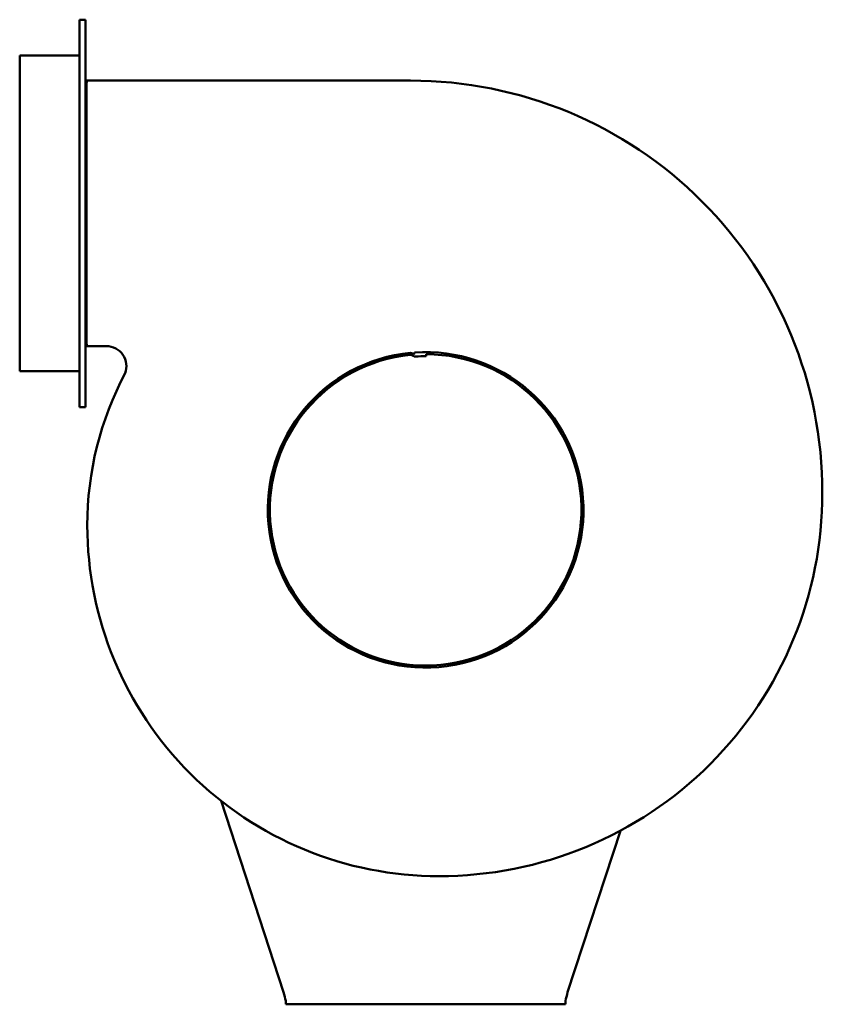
# Model space of a CAD drawing. Header units: millimetres. Extents: x 219 to 621, y 50 to 544.
import ezdxf

# ---------------------------------------------------------------- set-up
doc = ezdxf.new("R2010")
doc.units = ezdxf.units.MM
doc.header["$LTSCALE"] = 2
doc.layers.add('Widoczne (ISO)', color=7, linetype='Continuous', lineweight=50)

msp = doc.modelspace()

# ---------------------------------------------------------------- linework, layer by layer
at = {"layer": 'Widoczne (ISO)'}
for p, q in [((249.08, 543.55), (249.08, 349.55)), ((252.08, 543.55), (249.08, 543.55)), ((252.08, 349.55), (252.08, 543.55)), ((249.08, 525.55), (219.08, 525.55)), ((219.08, 525.55), (219.08, 367.55)), ((253.02, 513.05), (252.08, 513.05)), ((254.08, 513.05), (253.02, 513.05)), ((254.08, 513.05), (414.82, 513.05)), ((252.58, 511.05), (252.58, 511.43)), ((252.58, 510.7), (252.58, 511.05)), ((252.58, 382.4), (252.58, 510.7)), ((252.08, 380.05), (252.14, 380.05)), ((252.14, 380.05), (253.11, 380.05)), ((252.58, 382.06), (252.58, 382.4)), ((252.58, 381.67), (252.58, 382.06)), ((253.11, 380.05), (254.08, 380.05)), ((262.52, 380.05), (254.08, 380.05)), ((416.39, 375.83), (416.38, 375.85)), ((416.38, 375.85), (416.38, 375.83)), ((416.68, 376.85), (416.39, 375.83)), ((422.6, 375.05), (422.65, 376.05)), ((219.08, 367.55), (249.08, 367.55)), ((252.08, 349.55), (249.08, 349.55)), ((351.21, 56.45), (319.91, 152.33)), ((519.86, 137.4), (493.43, 56.45)), ((352.32, 50.45), (352.32, 52.2)), ((492.32, 50.45), (352.32, 50.45)), ((492.32, 52.2), (492.32, 50.45))]:
    msp.add_line(p, q, dxfattribs=at)
for centre, radius, start, end in [((414.82, 306.95), 206.1, 359.9009, 90), ((262.52, 370.05), 10, 339.2687, 90), ((422.32, 298.05), 79, 95.4839, 94.0988), ((422.32, 298.05), 78, 95.6334, 89.7594), ((414.37, 372.72), 2.97, 56.8026, 84.2275), ((414.74, 374.7), 1.99, 34.4391, 89.0631), ((417.09, 376.88), 2, 236.8026, 273.7976), ((422.32, 298.05), 77, 89.7969, 93.7976), ((415.42, 290.35), 162.5, 152.0515, 180), ((429.32, 306.25), 191.6, 269.8931, 0.1028), ((428.62, 290.35), 175.7, 180, 270.1117)]:
    msp.add_arc(centre, radius, start, end, dxfattribs=at)
for points, knots in [([(253.02, 513.05), (253.01, 513.04), (253, 513.02), (252.99, 513.01), (252.98, 512.99), (252.97, 512.98), (252.96, 512.96), (252.95, 512.94), (252.94, 512.93), (252.93, 512.91), (252.92, 512.9), (252.92, 512.88), (252.91, 512.86), (252.9, 512.85), (252.89, 512.83), (252.88, 512.82), (252.87, 512.8), (252.87, 512.79), (252.86, 512.77), (252.85, 512.75), (252.84, 512.74), (252.83, 512.72), (252.83, 512.71), (252.82, 512.69), (252.81, 512.68), (252.81, 512.66), (252.8, 512.64), (252.79, 512.63), (252.78, 512.61), (252.78, 512.6), (252.77, 512.58), (252.76, 512.56), (252.76, 512.55), (252.75, 512.53), (252.74, 512.52), (252.74, 512.5), (252.73, 512.49), (252.73, 512.47), (252.72, 512.45), (252.72, 512.44), (252.71, 512.42), (252.7, 512.41), (252.7, 512.39), (252.7, 512.38), (252.69, 512.38), (252.69, 512.37), (252.69, 512.36), (252.69, 512.35), (252.68, 512.34), (252.68, 512.33), (252.67, 512.31), (252.67, 512.29), (252.66, 512.28), (252.66, 512.26), (252.66, 512.25), (252.65, 512.23), (252.65, 512.21), (252.64, 512.2), (252.64, 512.18), (252.64, 512.17), (252.63, 512.15), (252.63, 512.13), (252.62, 512.12), (252.62, 512.1), (252.62, 512.09), (252.62, 512.07), (252.61, 512.05), (252.61, 512.04), (252.61, 512.02), (252.6, 512.01), (252.6, 511.99), (252.6, 511.97), (252.6, 511.96), (252.59, 511.94), (252.59, 511.93), (252.59, 511.91), (252.59, 511.89), (252.59, 511.88), (252.59, 511.86), (252.59, 511.85), (252.58, 511.83), (252.58, 511.82)], [0, 0, 0, 0, 0.0062518, 0.0062518, 0.0062518, 0.0125123, 0.0125123, 0.0125123, 0.0187806, 0.0187806, 0.0187806, 0.0250554, 0.0250554, 0.0250554, 0.0313356, 0.0313356, 0.0313356, 0.0376202, 0.0376202, 0.0376202, 0.043908, 0.043908, 0.043908, 0.0501978, 0.0501978, 0.0501978, 0.0564886, 0.0564886, 0.0564886, 0.062779, 0.062779, 0.062779, 0.0690681, 0.0690681, 0.0690681, 0.0753545, 0.0753545, 0.0753545, 0.0816373, 0.0816373, 0.0816373, 0.0879152, 0.0879152, 0.0879152, 0.0907653, 0.0907653, 0.0907653, 0.0941895, 0.0941895, 0.0941895, 0.1004719, 0.1004719, 0.1004719, 0.1067627, 0.1067627, 0.1067627, 0.113061, 0.113061, 0.113061, 0.1193654, 0.1193654, 0.1193654, 0.1256748, 0.1256748, 0.1256748, 0.131988, 0.131988, 0.131988, 0.1383038, 0.1383038, 0.1383038, 0.1446208, 0.1446208, 0.1446208, 0.150938, 0.150938, 0.150938, 0.157254, 0.157254, 0.157254, 0.1629335, 0.1629335, 0.1629335, 0.1629335]), ([(252.58, 381.29), (252.58, 381.28), (252.59, 381.26), (252.59, 381.25), (252.59, 381.23), (252.59, 381.21), (252.59, 381.2), (252.59, 381.18), (252.59, 381.17), (252.6, 381.15), (252.6, 381.13), (252.6, 381.12), (252.6, 381.1), (252.61, 381.09), (252.61, 381.07), (252.61, 381.05), (252.62, 381.04), (252.62, 381.02), (252.62, 381.01), (252.62, 380.99), (252.63, 380.97), (252.63, 380.96), (252.64, 380.94), (252.64, 380.93), (252.64, 380.91), (252.65, 380.89), (252.65, 380.88), (252.66, 380.86), (252.66, 380.85), (252.66, 380.83), (252.67, 380.81), (252.67, 380.8), (252.68, 380.78), (252.68, 380.77), (252.69, 380.76), (252.69, 380.75), (252.69, 380.74), (252.69, 380.73), (252.7, 380.72), (252.7, 380.72), (252.7, 380.7), (252.71, 380.69), (252.72, 380.67), (252.72, 380.65), (252.73, 380.64), (252.73, 380.62), (252.74, 380.61), (252.74, 380.59), (252.75, 380.57), (252.76, 380.56), (252.76, 380.54), (252.77, 380.53), (252.78, 380.51), (252.78, 380.5), (252.79, 380.48), (252.8, 380.46), (252.81, 380.45), (252.81, 380.43), (252.82, 380.42), (252.83, 380.4), (252.83, 380.38), (252.84, 380.37), (252.85, 380.35), (252.86, 380.34), (252.87, 380.32), (252.87, 380.31), (252.88, 380.29), (252.89, 380.27), (252.9, 380.26), (252.91, 380.24), (252.92, 380.23), (252.92, 380.21), (252.93, 380.19), (252.94, 380.18), (252.95, 380.17), (252.95, 380.16)], [0.0195734, 0.0195734, 0.0195734, 0.0195734, 0.0252597, 0.0252597, 0.0252597, 0.0315834, 0.0315834, 0.0315834, 0.0379083, 0.0379083, 0.0379083, 0.044233, 0.044233, 0.044233, 0.0505564, 0.0505564, 0.0505564, 0.0568773, 0.0568773, 0.0568773, 0.0631944, 0.0631944, 0.0631944, 0.0695064, 0.0695064, 0.0695064, 0.0758123, 0.0758123, 0.0758123, 0.0821108, 0.0821108, 0.0821108, 0.0884008, 0.0884008, 0.0884008, 0.0918292, 0.0918292, 0.0918292, 0.0946828, 0.0946828, 0.0946828, 0.1009685, 0.1009685, 0.1009685, 0.1072593, 0.1072593, 0.1072593, 0.1135539, 0.1135539, 0.1135539, 0.1198511, 0.1198511, 0.1198511, 0.1261498, 0.1261498, 0.1261498, 0.1324487, 0.1324487, 0.1324487, 0.1387467, 0.1387467, 0.1387467, 0.1450425, 0.1450425, 0.1450425, 0.1513349, 0.1513349, 0.1513349, 0.1576228, 0.1576228, 0.1576228, 0.1639049, 0.1639049, 0.1639049, 0.1681531, 0.1681531, 0.1681531, 0.1681531]), ([(253.11, 380.05), (253.09, 380.05), (253.08, 380.06), (253.05, 380.07), (253.03, 380.07), (253, 380.1), (252.97, 380.13), (252.95, 380.16)], [0, 0, 0, 0, 0.00589773, 0.00589773, 0.01195862, 0.01195862, 0.02432737, 0.02432737, 0.02432737, 0.02432737])]:
    msp.add_open_spline(points, degree=3, knots=knots, dxfattribs=at)
for points in [[(252.58, 511.43), (252.58, 511.58), (252.58, 511.72), (252.58, 511.82)], [(252.08, 380.06), (252.1, 380.05), (252.12, 380.05), (252.14, 380.05)], [(252.58, 381.29), (252.58, 381.38), (252.58, 381.53), (252.58, 381.67)], [(351.21, 56.45), (351.58, 54.88), (351.95, 53.31), (352.32, 52.2)], [(492.32, 52.2), (492.69, 53.31), (493.06, 54.88), (493.43, 56.45)]]:
    msp.add_open_spline(points, degree=3, dxfattribs=at)

doc.saveas('drawing.dxf')
